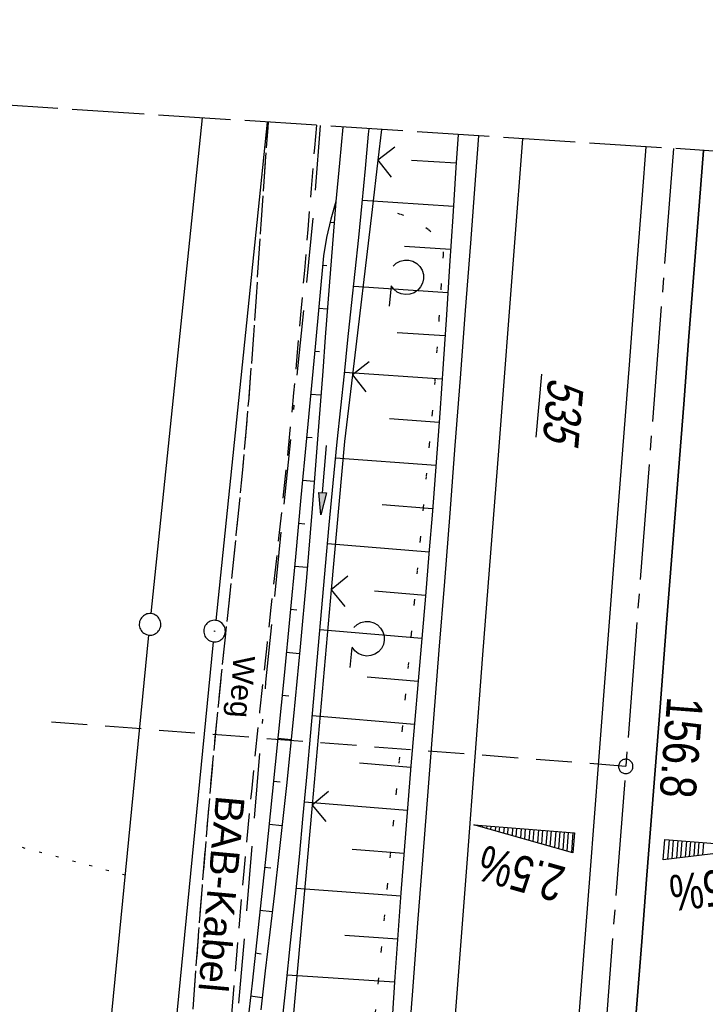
# Model space of a CAD drawing. Extents: x 510891 to 511237, y 467806 to 468748.
# Tile 26 of 28: x 511043 to 511091, y 468679 to 468748. Entities that reach past the tile are written whole.
import ezdxf

# ---------------------------------------------------------------- set-up
doc = ezdxf.new("R2010")
doc.units = 0
doc.header["$LTSCALE"] = 10
doc.header["$MEASUREMENT"] = 0
for name, pattern in [('ACAD_ISO16W100', [73, 15, -6.5, 15, -6.5, 15, -7, 1, -7]), ('ACHSE', [5.5, 4, -0.5, 0.5, -0.5]), ('AUSGEZOGEN', [0]), ('LT00', [0]), ('LT07', [0.22, 0.02, -0.2]), ('LT11', [0.3, 0.2, -0.1]), ('LT14', [0.6, 0.5, -0.1]), ('LT17', [0.15, 0.1, -0.05]), ('PUNKTX2_STR', [0.6, 0.1, -0.5])]:
    doc.linetypes.add(name, pattern=pattern)
doc.layers.get('0').update_dxf_attribs({"linetype": 'LT00'})
for name, color, linetype in [('--EK_FBR', 1, 'LT00'), ('--EK_ST-93-1', 30, 'LT17'), ('--EL_DFK_AB_L', 21, 'LT00'), ('--EL_DFK_AB_P', 7, 'LT00'), ('-AX-093', 35, 'ACHSE'), ('-QUE-20O', 11, 'LT00'), ('-QUE-20W', 11, 'LT00'), ('-ST-93-1', 250, 'LT00'), ('BAB-KABEL', 220, 'ACAD_ISO16W100'), ('BAB-KABEL_TEXT', 221, 'Continuous'), ('DFK_AB_FLNR', 7, 'Continuous'), ('DFK_AB_L', 21, 'LT00'), ('DFK_AB_P', 7, 'LT00'), ('DFK_GZPKT', 250, 'LT00'), ('DFK_KATASTER', 250, 'LT00'), ('DFK_NUTZUNGSGRENZE', 70, 'PUNKTX2_STR'), ('FELDWEG_TEXT', 1, 'Continuous'), ('GEHOELZ_SYMB', 252, 'Continuous'), ('PFEIL', 140, 'AUSGEZOGEN'), ('V098_AFBR_BAB', 250, 'LT00'), ('V098_BOESCH', 250, 'LT00'), ('V098_BOSCHUNG', 250, 'LT00'), ('V098_ERDWEG', 250, 'LT11'), ('V098_GEHOELZ', 250, 'LT07'), ('V098_GRABEN', 250, 'LT00'), ('V098_LD_MARK', 250, 'LT00'), ('V098_ZAUN', 40, 'LT00'), ('V099_AFBR_BAB', 250, 'LT00'), ('V099_BOESCH', 250, 'LT00'), ('V099_BOSCHUNG', 250, 'LT00'), ('V099_ERDWEG', 250, 'LT11'), ('V099_GEHOELZ', 250, 'LT07'), ('V099_GRABEN', 250, 'LT00'), ('V099_LD_MARK', 250, 'LT00'), ('V099_ZAUN', 40, 'LT00')]:
    doc.layers.add(name, color=color, linetype=linetype)
doc.layers.add('-BLATT_099-RAND', color=7, linetype='LT14', plot=False)
doc.styles.add('Beschrift', font='ARIAL.TTF')
doc.styles.get("Standard").update_dxf_attribs({"font": 'ARIAL.TTF'})

# ---------------------------------------------------------------- blocks, each defined once
blk = doc.blocks.new('SYMB7010')
at = {"color": 0, "linetype": 'ByBlock'}
for points in [[(-0.031408, 0.499213), (-0.093728, 0.49134), (-0.15457, 0.475719), (-0.212975, 0.452595), (-0.268021, 0.422333), (-0.31884, 0.385411), (-0.36463, 0.342411), (-0.40467, 0.29401), (-0.438329, 0.240973), (-0.465074, 0.184136), (-0.484486, 0.124395), (-0.496256, 0.062692), (-0.5002, 0)], [(0.5002, 0), (0.496256, 0.062692), (0.484485, 0.124395), (0.465074, 0.184136), (0.438329, 0.240973), (0.40467, 0.29401), (0.36463, 0.342411), (0.31884, 0.385411), (0.268021, 0.422333), (0.212975, 0.452595), (0.15457, 0.475719), (0.093728, 0.49134), (0.031408, 0.499213), (-0.031408, 0.499213)], [(-0.5002, 0), (-0.496256, -0.062692), (-0.484486, -0.124395), (-0.465075, -0.184136), (-0.438329, -0.240973), (-0.404671, -0.29401), (-0.36463, -0.342411), (-0.31884, -0.385411), (-0.268021, -0.422333), (-0.212975, -0.452595), (-0.154571, -0.475719), (-0.093728, -0.49134), (-0.031408, -0.499213), (0.031408, -0.499213)], [(0.031408, -0.499213), (0.093728, -0.491341), (0.15457, -0.475719), (0.212975, -0.452595), (0.268021, -0.422333), (0.31884, -0.385411), (0.36463, -0.342411), (0.404671, -0.294011), (0.438329, -0.240974), (0.465075, -0.184136), (0.484486, -0.124395), (0.496256, -0.062692), (0.500201, 0)]]:
    blk.add_lwpolyline(points, dxfattribs=at)
blk = doc.blocks.new('SYMB0003')
at = {"color": 0, "linetype": 'ByBlock'}
for p, q in [((-0.015712, 0), (0.010166, 0.012015)), ((0, -0.021257), (-0.015712, 0)), ((0.010166, 0.012015), (0, -0.021257))]:
    blk.add_line(p, q, dxfattribs=at)
for points in [[(-0.031395, 0.499013), (-0.093691, 0.491144), (-0.154509, 0.475528), (-0.21289, 0.452414), (-0.267913, 0.422164), (-0.318712, 0.385257), (-0.364484, 0.342274), (-0.404509, 0.293893), (-0.438154, 0.240877), (-0.464888, 0.184062), (-0.484292, 0.124345), (-0.496058, 0.062667), (-0.5, 0)], [(0.5, 0), (0.496057, 0.062667), (0.484292, 0.124345), (0.464888, 0.184062), (0.438153, 0.240877), (0.404509, 0.293893), (0.364484, 0.342274), (0.318712, 0.385257), (0.267913, 0.422164), (0.21289, 0.452414), (0.154509, 0.475528), (0.093691, 0.491144), (0.031395, 0.499013), (-0.031395, 0.499013)], [(-0.5, 0), (-0.496058, -0.062667), (-0.484292, -0.124345), (-0.464888, -0.184062), (-0.438154, -0.240877), (-0.404509, -0.293893), (-0.364485, -0.342274), (-0.318712, -0.385257), (-0.267914, -0.422164), (-0.21289, -0.452414), (-0.154509, -0.475529), (-0.093691, -0.491144), (-0.031395, -0.499014), (0.031395, -0.499014)], [(0.031395, -0.499014), (0.093691, -0.491144), (0.154509, -0.475529), (0.21289, -0.452414), (0.267914, -0.422164), (0.318712, -0.385257), (0.364485, -0.342274), (0.404509, -0.293893), (0.438154, -0.240877), (0.464889, -0.184062), (0.484292, -0.124345), (0.496058, -0.062667), (0.5, 0)]]:
    blk.add_lwpolyline(points, dxfattribs=at)
blk = doc.blocks.new('GEHOELZ_SYMB')
at = {"layer": 'GEHOELZ_SYMB'}
blk.add_line((0, 0), (1.4, 0), dxfattribs=at)
blk.add_lwpolyline([(-1.388, 0.017), (-1.612, 0.221), (-1.778, 0.474), (-1.876, 0.761), (-1.898, 1.063), (-1.844, 1.361), (-1.718, 1.636), (-1.526, 1.87), (-1.282, 2.05), (-1, 2.162), (-0.7, 2.2), (-0.4, 2.162), (-0.118, 2.05), (0.126, 1.87), (0.318, 1.636), (0.444, 1.361), (0.498, 1.063), (0.476, 0.761), (0.378, 0.474), (0.212, 0.221), (-0.012, 0.017)], dxfattribs=at)
blk = doc.blocks.new('Pfreil3')
at = {"layer": 'PFEIL'}
blk.add_hatch(color=256, dxfattribs=at).paths.add_polyline_path([(-1.549, 0.273), (-1.549, -0.273), (0, 0)])
for p, q in [((-1.549, 0), (-4.831, 0)), ((-1.549, -0.273), (-1.549, 0.273)), ((-1.549, 0.273), (0, 0)), ((0, 0), (-1.549, -0.273))]:
    blk.add_line(p, q, dxfattribs=at)
blk = doc.blocks.new('SYMB0024')
at = {"color": 0, "linetype": 'ByBlock'}
for p, q in [((-0.5, 0.5), (0, 0)), ((0, 0), (0.5, 0.5))]:
    blk.add_line(p, q, dxfattribs=at)
blk = doc.blocks.new('SYMB2')
at = {"color": 0, "linetype": 'ByBlock', "flags": 128}
for points in [[(-0.031395, 0.499013), (-0.093691, 0.491144), (-0.154509, 0.475528), (-0.21289, 0.452414), (-0.267913, 0.422164), (-0.318712, 0.385257), (-0.364484, 0.342274), (-0.404509, 0.293893), (-0.438154, 0.240877), (-0.464888, 0.184062), (-0.484292, 0.124345), (-0.496058, 0.062667), (-0.5, 0)], [(-0.5, 0), (-0.496058, -0.062667), (-0.484292, -0.124345), (-0.464888, -0.184062), (-0.438154, -0.240877), (-0.404509, -0.293893), (-0.364485, -0.342274), (-0.318712, -0.385257), (-0.267914, -0.422164), (-0.21289, -0.452414), (-0.154509, -0.475529), (-0.093691, -0.491144), (-0.031395, -0.499014), (0.031395, -0.499014)], [(0.5, 0), (0.496057, 0.062667), (0.484292, 0.124345), (0.464888, 0.184062), (0.438153, 0.240877), (0.404509, 0.293893), (0.364484, 0.342274), (0.318712, 0.385257), (0.267913, 0.422164), (0.21289, 0.452414), (0.154509, 0.475528), (0.093691, 0.491144), (0.031395, 0.499013), (-0.031395, 0.499013)], [(0.031395, -0.499014), (0.093691, -0.491144), (0.154509, -0.475529), (0.21289, -0.452414), (0.267914, -0.422164), (0.318712, -0.385257), (0.364485, -0.342274), (0.404509, -0.293893), (0.438154, -0.240877), (0.464889, -0.184062), (0.484292, -0.124345), (0.496058, -0.062667), (0.5, 0)]]:
    blk.add_lwpolyline(points, dxfattribs=at)

msp = doc.modelspace()

# ---------------------------------------------------------------- linework, layer by layer
at = {"layer": '--EK_FBR'}
for points in [[(511074.974, 468739.441), (511074.763, 468736.683), (511074.405, 468731.998), (511074.048, 468727.312), (511073.69, 468722.627), (511073.33, 468717.942), (511072.968, 468713.257), (511072.597, 468708.501), (511072.223, 468703.744), (511071.848, 468698.988), (511071.474, 468694.232), (511071.102, 468689.476), (511070.738, 468684.779), (511070.375, 468680.081), (511070.014, 468675.383), (511069.652, 468670.686), (511069.288, 468665.988), (511068.929, 468661.381), (511068.568, 468656.774), (511068.207, 468652.167), (511067.848, 468647.559), (511067.493, 468642.952), (511067.115, 468637.987)], [(511074.974, 468739.441), (511074.763, 468736.683), (511074.405, 468731.998), (511074.048, 468727.312), (511073.69, 468722.627), (511073.33, 468717.942), (511072.968, 468713.257), (511072.597, 468708.501), (511072.223, 468703.744), (511071.848, 468698.988), (511071.474, 468694.232), (511071.102, 468689.476), (511070.738, 468684.778), (511070.375, 468680.081), (511070.014, 468675.383), (511069.652, 468670.685), (511069.288, 468665.988), (511068.929, 468661.381), (511068.568, 468656.774), (511068.207, 468652.167), (511067.848, 468647.559), (511067.67, 468645.247)], [(511078.759, 468636.802), (511079.13, 468641.655), (511079.578, 468647.489), (511080.028, 468653.324), (511080.479, 468659.158), (511080.93, 468664.992), (511081.826, 468676.591), (511082.72, 468688.19), (511083.324, 468696.044), (511083.928, 468703.897), (511084.533, 468711.751), (511084.989, 468717.652), (511085.445, 468723.553), (511085.9, 468729.455), (511086.355, 468735.356), (511086.611, 468738.684)], [(511079.325, 468644.199), (511079.578, 468647.489), (511080.028, 468653.324), (511080.479, 468659.158), (511080.93, 468664.992), (511081.826, 468676.591), (511082.72, 468688.19), (511083.324, 468696.044), (511083.928, 468703.897), (511084.533, 468711.751), (511084.989, 468717.652), (511085.444, 468723.553), (511085.9, 468729.455), (511086.355, 468735.356), (511086.611, 468738.684)], [(511090.584, 468738.426), (511090.31, 468734.874), (511089.946, 468730.189), (511089.58, 468725.505), (511089.212, 468720.82), (511088.845, 468716.136), (511088.478, 468711.451), (511088.023, 468705.62), (511087.57, 468699.788), (511087.117, 468693.957), (511086.662, 468688.126), (511086.3, 468683.502), (511085.937, 468678.877), (511085.575, 468674.253), (511085.215, 468669.629), (511084.857, 468665.004), (511084.493, 468660.25), (511084.132, 468655.496), (511083.771, 468650.742), (511083.409, 468645.988), (511083.045, 468641.234), (511082.672, 468636.422)], [(511083.245, 468643.846), (511083.409, 468645.988), (511083.771, 468650.742), (511084.132, 468655.496), (511084.493, 468660.25), (511084.857, 468665.004), (511085.215, 468669.629), (511085.575, 468674.253), (511085.937, 468678.877), (511086.3, 468683.502), (511086.662, 468688.126), (511087.117, 468693.957), (511087.57, 468699.788), (511088.023, 468705.62), (511088.478, 468711.451), (511088.845, 468716.136), (511089.212, 468720.82), (511089.58, 468725.505), (511089.946, 468730.189), (511090.31, 468734.874), (511090.584, 468738.426)]]:
    msp.add_lwpolyline(points, dxfattribs=at)
at = {"layer": '--EK_ST-93-1', "ltscale": 2.5}
msp.add_line((511085.191, 468695.667), (511045.31, 468698.747), dxfattribs=at)
at = {"layer": '--EL_DFK_AB_L'}
for p, q in [((511060.294, 468740.395), (511056.717, 468705.806)), ((511048.903, 468626.196), (511056.567, 468704.314))]:
    msp.add_line(p, q, dxfattribs=at)
at = {"layer": '-AX-093', "ltscale": 0.2}
msp.add_lwpolyline([(511088.504, 468738.561), (511030.962, 467993.396), (511029.422, 467973.455), (511027.886, 467953.514), (511026.356, 467933.573), (511024.834, 467913.631), (511023.325, 467893.688), (511021.831, 467873.743), (511020.355, 467853.798), (511018.9, 467833.851), (511017.636, 467816.216)], dxfattribs=at)
at = {"layer": '-BLATT_099-RAND'}
msp.add_lwpolyline([(510950.962, 468747.503), (510890.952, 467824.452), (511177.348, 467805.832), (511237.357, 468728.884), (510950.962, 468747.503)], dxfattribs=at)
at = {"layer": '-QUE-20O'}
for p, q in [((511088.203, 468690.56), (511088.099, 468689.223)), ((511088.403, 468689.26), (511088.502, 468690.537)), ((511088.801, 468690.514), (511088.707, 468689.297)), ((511089.011, 468689.334), (511089.1, 468690.491)), ((511089.399, 468690.467), (511089.314, 468689.37)), ((511089.618, 468689.407), (511089.698, 468690.444)), ((511089.997, 468690.421), (511089.922, 468689.444)), ((511090.226, 468689.48), (511090.296, 468690.398)), ((511090.596, 468690.375), (511090.529, 468689.517))]:
    msp.add_line(p, q, dxfattribs=at)
msp.add_lwpolyline([(511087.798, 468689.187), (511087.905, 468690.583), (511094.885, 468690.044), (511087.798, 468689.187)], dxfattribs=at)
at = {"layer": '-QUE-20W'}
for p, q in [((511074.943, 468691.584), (511074.938, 468691.524)), ((511075.233, 468691.441), (511075.242, 468691.561)), ((511075.541, 468691.538), (511075.527, 468691.358)), ((511075.822, 468691.275), (511075.84, 468691.514)), ((511076.139, 468691.491), (511076.116, 468691.193)), ((511076.411, 468691.11), (511076.438, 468691.468)), ((511076.738, 468691.445), (511076.705, 468691.027)), ((511077, 468690.944), (511077.037, 468691.422)), ((511077.336, 468691.399), (511077.294, 468690.861)), ((511077.589, 468690.778), (511077.635, 468691.376)), ((511077.934, 468691.353), (511077.883, 468690.695)), ((511078.178, 468690.612), (511078.233, 468691.33)), ((511078.532, 468691.306), (511078.472, 468690.529)), ((511078.767, 468690.446), (511078.831, 468691.283)), ((511079.13, 468691.26), (511079.061, 468690.363)), ((511079.356, 468690.28), (511079.429, 468691.237)), ((511079.729, 468691.214), (511079.65, 468690.198)), ((511079.945, 468690.114), (511080.028, 468691.191)), ((511080.327, 468691.168), (511080.239, 468690.032)), ((511080.534, 468689.949), (511080.626, 468691.145)), ((511080.925, 468691.122), (511080.828, 468689.866)), ((511081.123, 468689.783), (511081.224, 468691.099)), ((511081.523, 468691.076), (511081.417, 468689.7))]:
    msp.add_line(p, q, dxfattribs=at)
msp.add_lwpolyline([(511081.517, 468689.672), (511074.645, 468691.607), (511081.625, 468691.068), (511081.517, 468689.672)], dxfattribs=at)
at = {"layer": 'BAB-KABEL', "ltscale": 0.03, "flags": 128}
msp.add_lwpolyline([(511063.963, 468740.157), (511063.486, 468733.845), (511060.186, 468701.525), (511057.082, 468664.658), (511056.426, 468650.815), (511054.986, 468627.352), (511052.946, 468605.435), (511049.19, 468596.298), (511059.09, 468575.152), (511054.137, 468520.823), (511051.231, 468479.147), (511037.234, 468470.79), (511045.26, 468448.063), (511044.917, 468439.977), (511042.529, 468409.451), (511040.818, 468387.584), (511040.798, 468380.742), (511039.867, 468360.423), (511037.485, 468335.459), (511035.517, 468314.424), (511033.551, 468298.989), (511031.583, 468281.789), (511031.066, 468265.011), (511029.204, 468245.622), (511027.96, 468234.246), (511026.408, 468219.831), (511024.541, 468203.659), (511018.952, 468194.661), (511015.537, 468177.666), (511015.022, 468168.016), (511014.608, 468156.537), (511013.254, 468109.864), (511013.369, 468096.382), (511012.913, 468071.586), (511011.782, 468057.757), (511009.404, 468029.902), (511008.048, 468012.117), (511006.578, 467994.766), (511005.673, 467973.475), (511004.315, 467950.832), (511002.952, 467933.273), (511001.252, 467917.288), (510999.102, 467894.739), (510997.063, 467871.064), (510995.027, 467842.739), (510993.669, 467820.556), (510993.459, 467817.787)], dxfattribs=at)
at = {"layer": 'DFK_AB_L'}
for p, q in [((511060.294, 468740.395), (511056.717, 468705.806)), ((511048.903, 468626.196), (511056.567, 468704.314))]:
    msp.add_line(p, q, dxfattribs=at)
at = {"layer": 'DFK_KATASTER'}
for p, q in [((511052.237, 468706.276), (511055.796, 468740.688)), ((511044.413, 468626.426), (511052.087, 468704.784))]:
    msp.add_line(p, q, dxfattribs=at)
at = {"layer": 'DFK_NUTZUNGSGRENZE', "ltscale": 0.2}
msp.add_line((511050.45, 468688.11), (510948.876, 468715.422), dxfattribs=at)
at = {"layer": 'V098_AFBR_BAB'}
for points in [[(511074.974, 468739.441), (511074.763, 468736.683), (511074.405, 468731.998), (511074.048, 468727.312), (511073.69, 468722.627), (511073.33, 468717.942), (511072.968, 468713.257), (511072.597, 468708.501), (511072.223, 468703.744), (511071.848, 468698.988), (511071.474, 468694.232), (511071.102, 468689.476), (511070.738, 468684.778), (511070.375, 468680.081), (511070.014, 468675.383), (511069.652, 468670.685), (511069.288, 468665.988), (511068.929, 468661.381), (511068.568, 468656.774), (511068.207, 468652.167), (511067.848, 468647.559), (511067.67, 468645.247)], [(511079.325, 468644.199), (511079.578, 468647.489), (511080.028, 468653.324), (511080.479, 468659.158), (511080.93, 468664.992), (511081.826, 468676.591), (511082.72, 468688.19), (511083.324, 468696.044), (511083.928, 468703.897), (511084.533, 468711.751), (511084.989, 468717.652), (511085.444, 468723.553), (511085.9, 468729.455), (511086.355, 468735.356), (511086.611, 468738.684)], [(511083.245, 468643.846), (511083.409, 468645.988), (511083.771, 468650.742), (511084.132, 468655.496), (511084.493, 468660.25), (511084.857, 468665.004), (511085.215, 468669.629), (511085.575, 468674.253), (511085.937, 468678.877), (511086.3, 468683.502), (511086.662, 468688.126), (511087.117, 468693.957), (511087.57, 468699.788), (511088.023, 468705.62), (511088.478, 468711.451), (511088.845, 468716.136), (511089.212, 468720.82), (511089.58, 468725.505), (511089.946, 468730.189), (511090.31, 468734.874), (511090.584, 468738.426)]]:
    msp.add_lwpolyline(points, dxfattribs=at)
at = {"layer": 'V098_BOESCH'}
for points in [[(511073.551, 468739.533), (511073.4, 468737.25), (511073.178, 468733.838), (511072.957, 468730.427), (511072.734, 468727.015), (511072.506, 468723.604), (511072.27, 468720.193), (511072.024, 468716.784), (511071.764, 468713.375), (511071.528, 468710.43), (511071.283, 468707.486), (511071.032, 468704.542), (511070.778, 468701.599), (511070.525, 468698.655), (511070.275, 468695.711), (511070.032, 468692.767), (511069.799, 468689.822), (511069.579, 468686.902), (511069.37, 468683.981), (511069.166, 468681.059), (511068.967, 468678.137)], [(511065.071, 468734.887), (511064.71, 468733.649), (511064.423, 468732.391), (511064.213, 468731.119), (511063.619, 468724.788), (511063.026, 468718.457), (511062.64, 468714.338), (511062.252, 468710.22), (511061.861, 468706.102), (511061.463, 468701.985), (511061.058, 468697.868), (511060.643, 468693.752), (511060.216, 468689.638), (511059.895, 468686.628), (511059.569, 468683.619), (511059.24, 468680.61), (511058.911, 468677.602)]]:
    msp.add_lwpolyline(points, dxfattribs=at)
at = {"layer": 'V098_BOSCHUNG'}
for p, q in [((511073.419, 468737.534), (511070.304, 468737.737)), ((511073.224, 468734.54), (511066.909, 468734.951)), ((511064.942, 468733.393), (511064.652, 468733.417)), ((511073.03, 468731.546), (511069.82, 468731.755)), ((511064.424, 468730.426), (511064.151, 468730.449)), ((511072.835, 468728.553), (511066.299, 468728.978)), ((511064.467, 468727.413), (511063.87, 468727.46)), ((511072.637, 468725.559), (511069.309, 468725.776)), ((511063.917, 468724.448), (511063.59, 468724.471)), ((511072.434, 468722.555), (511065.661, 468723.019)), ((511064.024, 468721.432), (511063.309, 468721.483)), ((511072.224, 468719.551), (511068.786, 468719.798)), ((511063.414, 468718.469), (511063.03, 468718.499)), ((511072.006, 468716.547), (511065.045, 468717.071)), ((511063.567, 468715.445), (511062.75, 468715.514)), ((511071.777, 468713.544), (511068.267, 468713.82)), ((511062.897, 468712.491), (511062.469, 468712.528)), ((511071.537, 468710.543), (511064.48, 468711.12)), ((511063.072, 468709.465), (511062.188, 468709.541)), ((511071.287, 468707.541), (511067.749, 468707.843)), ((511062.357, 468706.515), (511061.904, 468706.554)), ((511071.032, 468704.552), (511063.947, 468705.155)), ((511062.536, 468703.486), (511061.617, 468703.571)), ((511070.775, 468701.563), (511067.23, 468701.865)), ((511061.789, 468700.543), (511061.327, 468700.588)), ((511070.518, 468698.574), (511063.424, 468699.178)), ((511061.955, 468697.509), (511061.032, 468697.606)), ((511070.265, 468695.585), (511066.711, 468695.887)), ((511061.189, 468694.573), (511060.732, 468694.621)), ((511070.019, 468692.607), (511062.886, 468693.191)), ((511061.326, 468691.542), (511060.425, 468691.636)), ((511069.784, 468689.628), (511066.194, 468689.91)), ((511060.553, 468688.606), (511060.112, 468688.656)), ((511069.562, 468686.659), (511062.308, 468687.182)), ((511060.649, 468685.574), (511059.792, 468685.676)), ((511069.348, 468683.678), (511065.676, 468683.932)), ((511059.883, 468682.644), (511059.468, 468682.696)), ((511069.142, 468680.697), (511061.688, 468681.187)), ((511059.944, 468679.613), (511059.142, 468679.713))]:
    msp.add_line(p, q, dxfattribs=at)
at = {"layer": 'V098_ERDWEG', "flags": 128}
for points in [[(511052.175, 468646.641), (511052.228, 468646.982), (511052.578, 468649.399), (511052.899, 468651.821), (511053.163, 468654.025), (511053.402, 468656.233), (511053.62, 468658.443), (511053.819, 468660.655), (511054.004, 468662.87), (511054.177, 468665.086), (511054.34, 468667.303), (511054.498, 468669.52), (511054.653, 468671.738), (511054.872, 468674.869), (511055.094, 468677.999), (511055.32, 468681.128), (511055.554, 468684.257), (511055.796, 468687.384), (511056.05, 468690.51), (511056.318, 468693.635), (511056.601, 468696.758), (511056.902, 468699.88), (511057.144, 468702.255), (511057.393, 468704.63), (511057.647, 468707.005), (511057.9, 468709.379), (511058.15, 468711.754), (511058.392, 468714.129), (511058.623, 468716.506), (511058.838, 468718.884), (511059.033, 468721.23), (511059.213, 468723.578), (511059.382, 468725.927), (511059.543, 468728.276), (511059.7, 468730.626), (511059.855, 468732.975), (511060.014, 468735.325), (511060.179, 468737.673), (511060.355, 468740.021), (511060.384, 468740.389)], [(511063.711, 468740.173), (511063.58, 468738.615), (511063.346, 468735.777), (511063.112, 468732.94), (511062.876, 468730.102), (511062.634, 468727.265), (511062.385, 468724.428), (511062.125, 468721.593), (511061.851, 468718.759), (511061.606, 468716.344), (511061.351, 468713.931), (511061.09, 468711.517), (511060.824, 468709.105), (511060.556, 468706.692), (511060.288, 468704.28), (511060.023, 468701.867), (511059.762, 468699.454), (511059.194, 468693.932), (511058.665, 468688.407), (511058.177, 468682.877), (511057.73, 468677.344), (511057.325, 468671.805), (511057.174, 468669.573), (511057.026, 468667.341), (511056.876, 468665.11), (511056.722, 468662.878), (511056.56, 468660.648), (511056.384, 468658.42), (511056.192, 468656.194), (511055.979, 468653.97), (511055.741, 468651.749), (511055.443, 468649.271), (511055.113, 468646.797), (511055.052, 468646.382)]]:
    msp.add_lwpolyline(points, dxfattribs=at)
at = {"layer": 'V098_GEHOELZ', "flags": 128}
msp.add_lwpolyline([(511065.012, 468645.486), (511066.639, 468666.338), (511071.864, 468721.107), (511072.574, 468731.803), (511072.11, 468732.358), (511071.585, 468732.856), (511071.005, 468733.289), (511070.379, 468733.652), (511069.715, 468733.941), (511069.023, 468734.15), (511068.31, 468734.277), (511067.588, 468734.321)], dxfattribs=at)
at = {"layer": 'V098_GRABEN'}
for points in [[(511065.557, 468740.053), (511065.314, 468737.545), (511065.071, 468734.887), (511064.87, 468732.533), (511064.679, 468730.178), (511064.498, 468727.822), (511064.321, 468725.466), (511064.147, 468723.109), (511063.973, 468720.752), (511063.796, 468718.395), (511063.417, 468713.581), (511063.013, 468708.77), (511062.581, 468703.962), (511062.12, 468699.156), (511061.629, 468694.354), (511061.106, 468689.556), (511060.798, 468686.859), (511060.483, 468684.162), (511060.164, 468681.466), (511059.844, 468678.77)], [(511061.289, 468677.475), (511061.61, 468680.452), (511061.924, 468683.429), (511062.23, 468686.408), (511062.526, 468689.388), (511062.8, 468692.268), (511063.065, 468695.15), (511063.322, 468698.033), (511063.576, 468700.916), (511063.828, 468703.799), (511064.082, 468706.682), (511064.339, 468709.563), (511064.602, 468712.443), (511064.874, 468715.321), (511065.158, 468718.197), (511065.401, 468720.561), (511065.651, 468722.924), (511065.904, 468725.288), (511066.158, 468727.653), (511066.409, 468730.02), (511066.654, 468732.391), (511066.891, 468734.766), (511067.118, 468737.162), (511067.336, 468739.561), (511067.368, 468739.935)]]:
    msp.add_lwpolyline(points, dxfattribs=at)
at = {"layer": 'V098_LD_MARK'}
msp.add_lwpolyline([(511070.826, 468644.963), (511070.993, 468647.164), (511071.791, 468657.684), (511072.59, 468668.205), (511073.391, 468678.726), (511074.193, 468689.246), (511075.278, 468703.414), (511076.367, 468717.581), (511077.46, 468731.747), (511078.04, 468739.241)], dxfattribs=at)
at = {"layer": 'V098_ZAUN'}
for p, q in [((511068.229, 468739.879), (511067.982, 468737.741)), ((511064.744, 468707.919), (511063.409, 468692.979)), ((511063.409, 468692.979), (511062.075, 468678.038))]:
    msp.add_line(p, q, dxfattribs=at)
for points in [[(511067.982, 468737.741), (511067.588, 468734.321), (511066.216, 468722.845)], [(511066.216, 468722.845), (511065.664, 468718.224), (511064.744, 468707.919)]]:
    msp.add_lwpolyline(points, dxfattribs=at)
at = {"layer": 'V099_AFBR_BAB'}
for points in [[(511074.974, 468739.441), (511074.763, 468736.683), (511074.405, 468731.998), (511074.048, 468727.312), (511073.69, 468722.627), (511073.33, 468717.942), (511072.968, 468713.257), (511072.597, 468708.501), (511072.223, 468703.744), (511071.848, 468698.988), (511071.474, 468694.232), (511071.102, 468689.476), (511070.738, 468684.779), (511070.375, 468680.081), (511070.014, 468675.383), (511069.652, 468670.686), (511069.288, 468665.988), (511068.929, 468661.381), (511068.568, 468656.774), (511068.207, 468652.167), (511067.848, 468647.559), (511067.493, 468642.952), (511067.115, 468637.987)], [(511078.759, 468636.802), (511079.13, 468641.655), (511079.578, 468647.489), (511080.028, 468653.324), (511080.479, 468659.158), (511080.93, 468664.992), (511081.826, 468676.591), (511082.72, 468688.19), (511083.324, 468696.044), (511083.928, 468703.897), (511084.533, 468711.751), (511084.989, 468717.652), (511085.445, 468723.553), (511085.9, 468729.455), (511086.355, 468735.356), (511086.611, 468738.684)], [(511090.584, 468738.426), (511090.31, 468734.874), (511089.946, 468730.189), (511089.58, 468725.505), (511089.212, 468720.82), (511088.845, 468716.136), (511088.478, 468711.451), (511088.023, 468705.62), (511087.57, 468699.788), (511087.117, 468693.957), (511086.662, 468688.126), (511086.3, 468683.502), (511085.937, 468678.877), (511085.575, 468674.253), (511085.215, 468669.629), (511084.857, 468665.004), (511084.493, 468660.25), (511084.132, 468655.496), (511083.771, 468650.742), (511083.409, 468645.988), (511083.045, 468641.234), (511082.672, 468636.422)]]:
    msp.add_lwpolyline(points, dxfattribs=at)
at = {"layer": 'V099_BOESCH'}
for points in [[(511073.551, 468739.533), (511073.4, 468737.25), (511073.178, 468733.838), (511072.957, 468730.427), (511072.734, 468727.015), (511072.506, 468723.604), (511072.27, 468720.193), (511072.024, 468716.784), (511071.764, 468713.375), (511071.528, 468710.43), (511071.283, 468707.486), (511071.032, 468704.542), (511070.778, 468701.599), (511070.525, 468698.655), (511070.275, 468695.711), (511070.032, 468692.767), (511069.799, 468689.822), (511069.579, 468686.902), (511069.37, 468683.981), (511069.167, 468681.059), (511068.968, 468678.137)], [(511065.071, 468734.887), (511064.71, 468733.649), (511064.423, 468732.391), (511064.213, 468731.119), (511063.619, 468724.788), (511063.026, 468718.457), (511062.64, 468714.339), (511062.252, 468710.22), (511061.861, 468706.102), (511061.463, 468701.985), (511061.058, 468697.868), (511060.643, 468693.752), (511060.216, 468689.638), (511059.895, 468686.628), (511059.569, 468683.619), (511059.24, 468680.61), (511058.911, 468677.602)]]:
    msp.add_lwpolyline(points, dxfattribs=at)
at = {"layer": 'V099_BOSCHUNG'}
for p, q in [((511073.419, 468737.534), (511070.304, 468737.737)), ((511073.224, 468734.54), (511066.909, 468734.951)), ((511064.942, 468733.393), (511064.652, 468733.417)), ((511073.03, 468731.546), (511069.82, 468731.755)), ((511064.424, 468730.426), (511064.151, 468730.449)), ((511072.835, 468728.553), (511066.299, 468728.978)), ((511064.467, 468727.413), (511063.87, 468727.46)), ((511072.637, 468725.559), (511069.309, 468725.776)), ((511063.917, 468724.448), (511063.59, 468724.471)), ((511072.434, 468722.555), (511065.661, 468723.019)), ((511064.024, 468721.432), (511063.309, 468721.483)), ((511072.224, 468719.551), (511068.786, 468719.798)), ((511063.415, 468718.469), (511063.03, 468718.499)), ((511072.006, 468716.547), (511065.045, 468717.071)), ((511063.567, 468715.445), (511062.75, 468715.514)), ((511071.777, 468713.544), (511068.267, 468713.82)), ((511062.897, 468712.491), (511062.469, 468712.527)), ((511071.537, 468710.543), (511064.48, 468711.12)), ((511063.072, 468709.465), (511062.188, 468709.541)), ((511071.287, 468707.541), (511067.749, 468707.843)), ((511062.357, 468706.515), (511061.904, 468706.554)), ((511071.032, 468704.552), (511063.947, 468705.155)), ((511062.536, 468703.486), (511061.617, 468703.571)), ((511070.775, 468701.563), (511067.23, 468701.865)), ((511061.789, 468700.543), (511061.327, 468700.588)), ((511070.518, 468698.574), (511063.424, 468699.178)), ((511061.955, 468697.509), (511061.032, 468697.606)), ((511070.265, 468695.585), (511066.712, 468695.888)), ((511061.189, 468694.573), (511060.732, 468694.621)), ((511070.019, 468692.607), (511062.886, 468693.191)), ((511061.326, 468691.542), (511060.425, 468691.636)), ((511069.784, 468689.628), (511066.194, 468689.91)), ((511060.553, 468688.606), (511060.112, 468688.656)), ((511069.562, 468686.659), (511062.308, 468687.183)), ((511060.649, 468685.575), (511059.792, 468685.676)), ((511069.348, 468683.678), (511065.676, 468683.932)), ((511059.883, 468682.644), (511059.468, 468682.696)), ((511069.142, 468680.697), (511061.688, 468681.187)), ((511059.944, 468679.613), (511059.142, 468679.713))]:
    msp.add_line(p, q, dxfattribs=at)
at = {"layer": 'V099_ERDWEG', "flags": 128}
for points in [[(511048.212, 468625.339), (511048.698, 468627.738), (511049.182, 468630.138), (511049.659, 468632.539), (511050.128, 468634.94), (511050.584, 468637.344), (511051.025, 468639.749), (511051.448, 468642.157), (511051.85, 468644.568), (511052.228, 468646.982), (511052.578, 468649.399), (511052.899, 468651.821), (511053.163, 468654.025), (511053.402, 468656.233), (511053.62, 468658.443), (511053.819, 468660.655), (511054.004, 468662.87), (511054.177, 468665.086), (511054.34, 468667.303), (511054.498, 468669.52), (511054.653, 468671.738), (511054.872, 468674.869), (511055.094, 468677.999), (511055.32, 468681.128), (511055.554, 468684.257), (511055.796, 468687.384), (511056.05, 468690.51), (511056.318, 468693.635), (511056.601, 468696.758), (511056.902, 468699.88), (511057.144, 468702.255), (511057.393, 468704.63), (511057.647, 468707.005), (511057.9, 468709.379), (511058.15, 468711.754), (511058.392, 468714.129), (511058.623, 468716.506), (511058.838, 468718.884), (511059.033, 468721.23), (511059.213, 468723.578), (511059.382, 468725.927), (511059.543, 468728.276), (511059.7, 468730.626), (511059.855, 468732.975), (511060.014, 468735.325), (511060.179, 468737.673), (511060.355, 468740.021), (511060.384, 468740.389)], [(511063.711, 468740.173), (511063.58, 468738.615), (511063.346, 468735.777), (511063.112, 468732.94), (511062.876, 468730.102), (511062.634, 468727.265), (511062.385, 468724.428), (511062.125, 468721.593), (511061.851, 468718.759), (511061.606, 468716.344), (511061.351, 468713.931), (511061.09, 468711.517), (511060.824, 468709.105), (511060.556, 468706.692), (511060.288, 468704.28), (511060.023, 468701.867), (511059.762, 468699.454), (511059.194, 468693.932), (511058.665, 468688.407), (511058.177, 468682.877), (511057.73, 468677.344), (511057.325, 468671.805), (511057.174, 468669.573), (511057.026, 468667.341), (511056.876, 468665.11), (511056.722, 468662.878), (511056.56, 468660.648), (511056.384, 468658.42), (511056.192, 468656.194), (511055.979, 468653.97), (511055.741, 468651.749), (511055.443, 468649.271), (511055.113, 468646.797), (511054.753, 468644.327), (511054.367, 468641.86), (511053.959, 468639.396), (511053.531, 468636.934), (511053.087, 468634.475), (511052.63, 468632.016), (511052.163, 468629.559), (511051.69, 468627.103), (511051.213, 468624.647)]]:
    msp.add_lwpolyline(points, dxfattribs=at)
at = {"layer": 'V099_GEHOELZ', "flags": 128}
msp.add_lwpolyline([(511058.632, 468584.538), (511059.154, 468595.751), (511060.945, 468603.829), (511062.928, 468618.791), (511066.639, 468666.338), (511071.864, 468721.107), (511072.574, 468731.803), (511072.11, 468732.358), (511071.585, 468732.856), (511071.005, 468733.289), (511070.379, 468733.653), (511069.715, 468733.941), (511069.023, 468734.15), (511068.31, 468734.277), (511067.588, 468734.321)], dxfattribs=at)
at = {"layer": 'V099_GRABEN'}
for points in [[(511065.557, 468740.053), (511065.314, 468737.545), (511065.071, 468734.887), (511064.87, 468732.533), (511064.68, 468730.178), (511064.498, 468727.823), (511064.321, 468725.466), (511064.147, 468723.109), (511063.973, 468720.752), (511063.796, 468718.395), (511063.417, 468713.582), (511063.013, 468708.77), (511062.581, 468703.962), (511062.12, 468699.156), (511061.629, 468694.354), (511061.106, 468689.556), (511060.798, 468686.859), (511060.483, 468684.162), (511060.164, 468681.466), (511059.844, 468678.77)], [(511061.289, 468677.475), (511061.61, 468680.452), (511061.924, 468683.429), (511062.23, 468686.408), (511062.526, 468689.388), (511062.8, 468692.268), (511063.065, 468695.15), (511063.323, 468698.033), (511063.576, 468700.916), (511063.828, 468703.799), (511064.082, 468706.682), (511064.339, 468709.563), (511064.602, 468712.443), (511064.874, 468715.321), (511065.158, 468718.197), (511065.401, 468720.561), (511065.651, 468722.924), (511065.904, 468725.288), (511066.158, 468727.653), (511066.409, 468730.02), (511066.654, 468732.391), (511066.891, 468734.766), (511067.118, 468737.162), (511067.336, 468739.561), (511067.368, 468739.935)]]:
    msp.add_lwpolyline(points, dxfattribs=at)
at = {"layer": 'V099_LD_MARK'}
msp.add_lwpolyline([(511066.068, 468582.568), (511066.989, 468594.561), (511067.794, 468605.081), (511068.596, 468615.601), (511069.396, 468626.122), (511070.195, 468636.643), (511070.993, 468647.164), (511071.791, 468657.684), (511072.59, 468668.205), (511073.391, 468678.726), (511074.193, 468689.246), (511075.278, 468703.414), (511076.367, 468717.581), (511077.46, 468731.747), (511078.04, 468739.241)], dxfattribs=at)
at = {"layer": 'V099_ZAUN'}
for p, q in [((511068.229, 468739.879), (511067.982, 468737.741)), ((511064.744, 468707.919), (511063.409, 468692.979)), ((511063.409, 468692.979), (511062.075, 468678.038))]:
    msp.add_line(p, q, dxfattribs=at)
for points in [[(511067.982, 468737.741), (511067.588, 468734.321), (511066.216, 468722.845)], [(511066.216, 468722.845), (511065.664, 468718.224), (511064.744, 468707.919)]]:
    msp.add_lwpolyline(points, dxfattribs=at)

# ---------------------------------------------------------------- block references
at = {"layer": '--EL_DFK_AB_P', "xscale": 1.500000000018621, "yscale": 1.5, "zscale": 1.5, "rotation": 264.7377099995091}
msp.add_blockref('SYMB0003', (511056.64, 468705.06), dxfattribs=at)
at = {"layer": '-ST-93-1', "rotation": 274.1956499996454}
msp.add_blockref('SYMB2', (511085.191, 468695.667), dxfattribs=at)
at = {"layer": 'DFK_AB_P', "xscale": 1.500000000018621, "yscale": 1.5, "zscale": 1.5, "rotation": 264.7377099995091}
msp.add_blockref('SYMB0003', (511056.64, 468705.06), dxfattribs=at)
at = {"layer": 'DFK_GZPKT', "xscale": 1.500000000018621, "yscale": 1.5, "zscale": 1.5, "rotation": 264.7377099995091}
msp.add_blockref('SYMB7010', (511052.16, 468705.53), dxfattribs=at)
at = {"layer": 'GEHOELZ_SYMB', "rotation": 264.7377000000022}
for p in [(511068.892, 468729.02), (511066.171, 468703.925)]:
    msp.add_blockref('GEHOELZ_SYMB', p, dxfattribs=at)
at = {"layer": 'PFEIL', "rotation": 265.3008096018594}
msp.add_blockref('Pfreil3', (511064.019, 468713.126), dxfattribs=at)
at = {"layer": 'V098_ZAUN', "yscale": 2.099999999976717, "zscale": 2.1}
for p, xscale, rotation in [((511067.982, 468737.741), 2.100000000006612, 263.4261700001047), ((511066.216, 468722.845), 2.100000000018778, 263.1847800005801), ((511064.744, 468707.919), 2.09999999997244, 264.8950700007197), ((511063.409, 468692.979), 2.09999999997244, 264.8950700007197)]:
    msp.add_blockref('SYMB0024', p, dxfattribs=dict(at, xscale=xscale, rotation=rotation))
at = {"layer": 'V099_ZAUN', "yscale": 2.099999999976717, "zscale": 2.1}
for p, xscale, rotation in [((511067.982, 468737.741), 2.099999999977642, 263.4255799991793), ((511066.216, 468722.845), 2.099999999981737, 263.1838799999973), ((511064.744, 468707.919), 2.09999999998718, 264.8953200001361), ((511063.409, 468692.979), 2.09999999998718, 264.8953200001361)]:
    msp.add_blockref('SYMB0024', p, dxfattribs=dict(at, xscale=xscale, rotation=rotation))

# ---------------------------------------------------------------- texts
at = {"layer": '-QUE-20O', "style": 'Beschrift', "width": 0.75}
msp.add_text('2.5%', height=2.5, rotation=-173.10673, dxfattribs=at).set_placement((511094.035, 468688.797))
at = {"layer": '-QUE-20W', "style": 'Beschrift', "width": 0.75}
msp.add_text('2.5%', height=2.5, rotation=-195.72385, dxfattribs=at).set_placement((511081.128, 468688.628))
at = {"layer": '-ST-93-1', "style": 'Beschrift', "width": 0.8}
msp.add_text('  156.8', height=2.5, rotation=-94.41426, dxfattribs=at).set_placement((511088.196, 468702.099))
at = {"layer": 'BAB-KABEL_TEXT', "insert": (511056.103, 468686.904), "char_height": 2, "attachment_point": 8, "rotation": 264.82761, "style": 'Beschrift'}
msp.add_mtext('BAB-Kabel', dxfattribs=at)
at = {"layer": 'DFK_AB_FLNR', "oblique": 13.754, "width": 0.75}
msp.add_text('%%U535', height=2.5, rotation=264.8601, dxfattribs=at).set_placement((511079.825, 468722.72))
at = {"layer": 'FELDWEG_TEXT', "insert": (511057.506, 468703.413), "char_height": 1.5, "attachment_point": 7, "rotation": 266.36843, "style": 'Beschrift'}
msp.add_mtext('Weg', dxfattribs=at)

doc.saveas('drawing.dxf')
